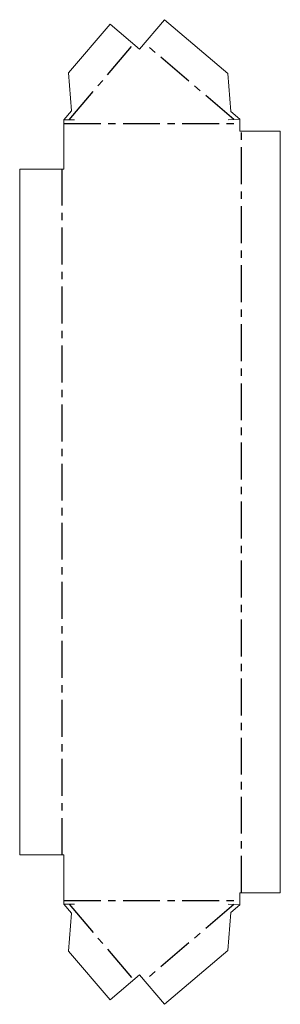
# Model space of a CAD drawing. Header units: millimetres. Extents: x 171 to 261, y -30 to 309.
import ezdxf

# ---------------------------------------------------------------- set-up
doc = ezdxf.new("R2010")
doc.units = ezdxf.units.MM
doc.linetypes.add('CENTERX2', pattern=[20.32, 12.7, -2.54, 2.54, -2.54])

msp = doc.modelspace()

# ---------------------------------------------------------------- linework, layer by layer
at = {"color": 7, "linetype": 'Continuous', "lineweight": 15}
for p, q in [((212.26, 299.01), (220.85, 309.11)), ((220.85, 309.11), (242.65, 290.56)), ((187.86, 290.79), (202.17, 307.6)), ((202.17, 307.6), (212.26, 299.01)), ((188.91, 277.73), (187.86, 290.79)), ((242.65, 290.56), (243.7, 277.5)), ((186.31, 274.69), (186.31, 257.7)), ((189.91, 274.69), (186.31, 274.69)), ((188.91, 277.73), (186.32, 274.69)), ((186.32, 274.69), (189.91, 274.69)), ((242.79, 274.69), (246.75, 274.91)), ((242.79, 274.69), (246.75, 274.91)), ((246.75, 274.91), (243.7, 277.5)), ((246.75, 274.91), (246.75, 270.7)), ((260.71, 270.7), (246.75, 270.7)), ((260.71, 270.7), (260.71, 8.7)), ((171.09, 257.7), (171.09, 21.7)), ((186.31, 257.7), (171.09, 257.7)), ((171.09, 21.7), (186.31, 21.7)), ((186.31, 4.71), (186.31, 21.7)), ((246.75, 8.7), (260.71, 8.7)), ((246.75, 8.7), (246.75, 4.49)), ((186.31, 4.71), (189.91, 4.71)), ((186.32, 4.71), (188.91, 1.67)), ((189.91, 4.71), (186.32, 4.71)), ((242.79, 4.71), (246.75, 4.49)), ((246.75, 4.49), (242.79, 4.71)), ((243.7, 1.9), (246.75, 4.49)), ((187.86, -11.39), (188.91, 1.67)), ((243.7, 1.9), (242.65, -11.16)), ((187.86, -11.39), (202.17, -28.2)), ((220.85, -29.71), (242.65, -11.16)), ((202.17, -28.2), (212.26, -19.61)), ((212.26, -19.61), (220.85, -29.71))]:
    msp.add_line(p, q, dxfattribs=at)
at = {"color": 7, "linetype": 'CENTERX2'}
for p, q in [((188.11, 274.69), (210.26, 300.72)), ((244.77, 274.8), (213.97, 301.01)), ((186.31, 273.33), (246.75, 273.33)), ((247.36, 8.7), (247.36, 270.7)), ((185.7, 21.7), (185.7, 257.7)), ((186.31, 6.07), (246.75, 6.07)), ((188.11, 4.71), (210.26, -21.32)), ((244.77, 4.6), (213.97, -21.61))]:
    msp.add_line(p, q, dxfattribs=at)

doc.saveas('drawing.dxf')
